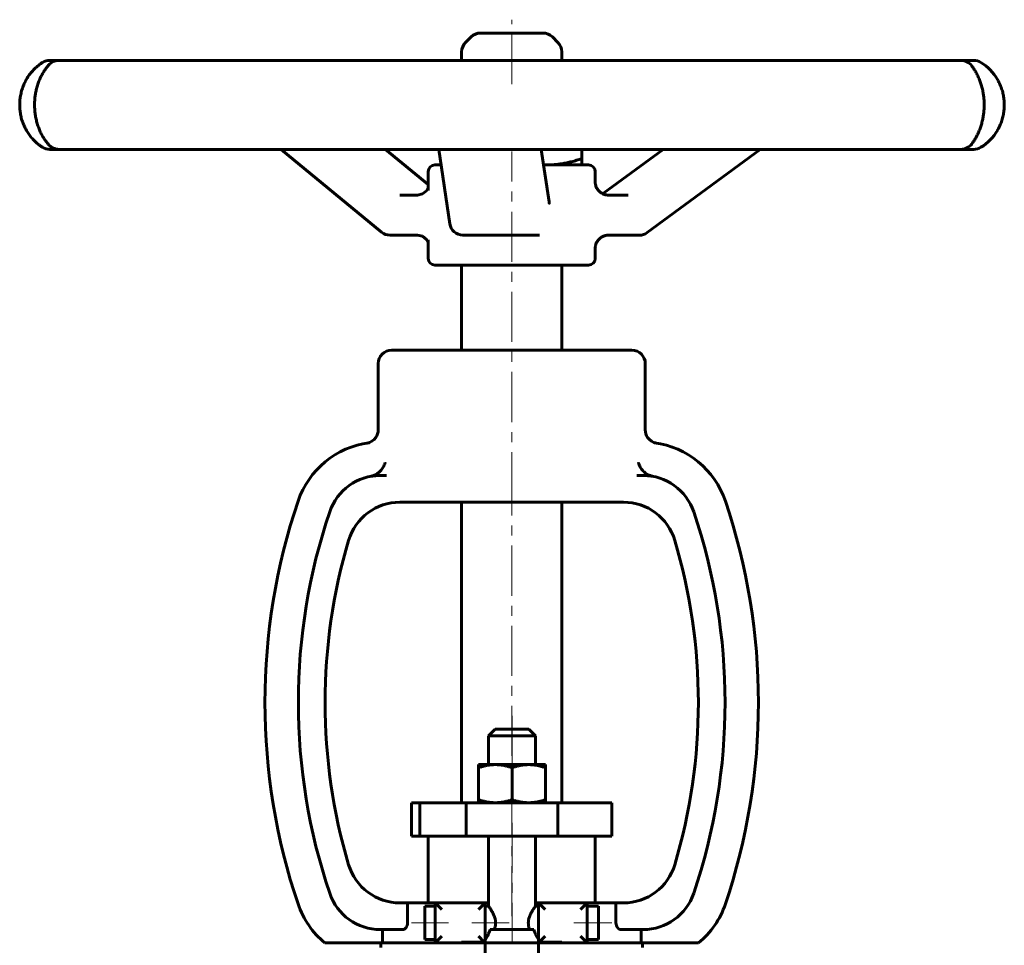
# Model space of a CAD drawing. Header units: millimetres. Extents: x -74 to 74, y -118 to 120.
# Tile 2 of 2: x -74 to 74, y -18 to 120. Entities that reach past the tile are written whole.
import ezdxf

# ---------------------------------------------------------------- set-up
doc = ezdxf.new("R2010")
doc.units = ezdxf.units.MM
doc.linetypes.add('K5LT_AXLED', pattern=[12, 7.5, -1.5, 1.5, -1.5])
doc.linetypes.add('K5LT_BASIC', pattern=[0])
doc.layers.add('Системный слой (1)', color=7, linetype='Continuous', true_color=0x6c6c6c)

# ---------------------------------------------------------------- blocks, each defined once
blk = doc.blocks.new('U1')
at = {"layer": 'Системный слой (1)', "color": 143, "linetype": 'K5LT_BASIC', "lineweight": 60, "true_color": 0x33acca}
for p, q in [((-4.04, -11.95), (-3.5, -11.95)), ((3.5, -11.95), (3.96, -11.95))]:
    blk.add_line(p, q, dxfattribs=at)
blk = doc.blocks.new('U2')
at = {"layer": 'Системный слой (1)', "color": 143, "linetype": 'K5LT_BASIC', "lineweight": 60, "true_color": 0x33acca}
for p, q in [((13.62, 94.26), (13.58, 94.23)), ((13.67, 94.29), (13.62, 94.26)), ((13.71, 94.32), (13.67, 94.29))]:
    blk.add_line(p, q, dxfattribs=at)
blk = doc.blocks.new('U3')
at = {"layer": 'Системный слой (1)', "color": 143, "linetype": 'K5LT_BASIC', "lineweight": 60, "true_color": 0x33acca}
for p, q in [((-70.51, 113.77), (-70.61, 113.69)), ((-70.4, 113.83), (-70.51, 113.77)), ((-70.3, 113.9), (-70.4, 113.83)), ((-70.62, 101.4), (-70.52, 101.33)), ((-70.52, 101.33), (-70.41, 101.26)), ((-70.41, 101.26), (-70.3, 101.19))]:
    blk.add_line(p, q, dxfattribs=at)
blk = doc.blocks.new('U4')
at = {"layer": 'Системный слой (1)', "color": 143, "linetype": 'K5LT_BASIC', "lineweight": 60, "true_color": 0x33acca}
for start, end in [(122.0906, 124.7091), (235.338, 237.9094)]:
    blk.add_arc((-66.32, 107.54), 7.5, start, end, dxfattribs=at)
blk = doc.blocks.new('U5')
at = {"layer": 'Системный слой (1)', "color": 143, "linetype": 'K5LT_BASIC', "lineweight": 60, "true_color": 0x33acca}
for start, end in [(30.647, 57.9094), (302.0906, 329.3547)]:
    blk.add_arc((66.24, 107.54), 7.5, start, end, dxfattribs=at)
blk = doc.blocks.new('U6')
at = {"layer": 'Системный слой (1)', "color": 143, "linetype": 'K5LT_BASIC', "lineweight": 60, "true_color": 0x33acca}
for p, q in [((3.75, 118.3), (-4.71, 118.3)), ((4.63, 118.3), (3.75, 118.3))]:
    blk.add_line(p, q, dxfattribs=at)
blk = doc.blocks.new('U7')
at = {"layer": 'Системный слой (1)', "color": 143, "linetype": 'K5LT_BASIC', "lineweight": 60, "true_color": 0x33acca}
for p, q in [((-10.61, 98.55), (-11.54, 98.55)), ((11.46, 98.55), (4.73, 98.55))]:
    blk.add_line(p, q, dxfattribs=at)
blk = doc.blocks.new('U8')
at = {"layer": 'Системный слой (1)', "color": 143, "linetype": 'K5LT_BASIC', "lineweight": 60, "true_color": 0x33acca}
for p, q in [((-12.54, 94.73), (-12.54, 97.55)), ((-12.54, 84.55), (-12.54, 87.33))]:
    blk.add_line(p, q, dxfattribs=at)
blk = doc.blocks.new('U9')
at = {"layer": 'Системный слой (1)', "color": 143, "linetype": 'K5LT_BASIC', "lineweight": 60, "true_color": 0x33acca}
for p, q in [((-12.81, 94.65), (-13.4, 94.2)), ((-12.54, 95.1), (-12.81, 94.65)), ((-13.4, 94.2), (-14.15, 94.03))]:
    blk.add_line(p, q, dxfattribs=at)
blk = doc.blocks.new('U10')
at = {"layer": 'Системный слой (1)', "color": 143, "linetype": 'K5LT_BASIC', "lineweight": 60, "true_color": 0x33acca}
for p, q in [((-14.15, 88.03), (-13.39, 87.86)), ((-13.39, 87.86), (-12.8, 87.4)), ((-12.8, 87.4), (-12.54, 86.96))]:
    blk.add_line(p, q, dxfattribs=at)
blk = doc.blocks.new('U11')
at = {"layer": 'Системный слой (1)', "color": 143, "linetype": 'K5LT_BASIC', "lineweight": 60, "true_color": 0x33acca}
for p, q in [((12.46, 96), (12.46, 97.55)), ((12.46, 84.55), (12.46, 86.06))]:
    blk.add_line(p, q, dxfattribs=at)
blk = doc.blocks.new('U12')
at = {"layer": 'Системный слой (1)', "color": 143, "linetype": 'K5LT_BASIC', "lineweight": 60, "true_color": 0x33acca}
for p, q in [((4.73, 98.56), (4.89, 98.55)), ((4.89, 98.55), (5.05, 98.55)), ((5.05, 98.55), (5.21, 98.55))]:
    blk.add_line(p, q, dxfattribs=at)

msp = doc.modelspace()

# ---------------------------------------------------------------- linework, layer by layer
at = {"layer": 'Системный слой (1)', "color": 30, "linetype": 'K5LT_AXLED', "lineweight": 18, "true_color": 0xff8000}
for p, q in [((-0.04, 110.65), (-0.04, 120.3)), ((-0.04, 48.05), (-0.04, 100.55)), ((-0.04, -13.95), (-0.04, 50.05)), ((0, 16.05), (0, 6.75)), ((0, 0.05), (0, -17.95)), ((-9.5, -14.95), (-15.04, -14.95)), ((-0.45, -14.95), (-6.04, -14.95)), ((14.96, -14.95), (9.25, -14.95))]:
    msp.add_line(p, q, dxfattribs=at)
at = {"layer": 'Системный слой (1)', "color": 143, "linetype": 'K5LT_BASIC', "lineweight": 60, "true_color": 0x33acca}
for p, q in [((-6.13, 117.71), (-6.96, 116.88)), ((6.04, 117.71), (6.87, 116.88)), ((-7.54, 114.2), (-7.54, 115.47)), ((7.46, 114.2), (7.46, 115.47)), ((-69.24, 114.2), (-69.24, 114.2)), ((-67.87, 114.2), (-69.24, 114.2)), ((-61.12, 114.2), (-67.87, 114.2)), ((-53.74, 114.2), (-61.12, 114.2)), ((-39, 114.2), (-53.74, 114.2)), ((-27.3, 114.2), (-39, 114.2)), ((-7.96, 114.2), (-27.3, 114.2)), ((5.38, 114.2), (-7.96, 114.2)), ((24.89, 114.2), (5.38, 114.2)), ((36.82, 114.2), (24.89, 114.2)), ((52.03, 114.2), (36.82, 114.2)), ((59.81, 114.2), (52.03, 114.2)), ((67.25, 114.2), (59.81, 114.2)), ((69.1, 114.2), (67.25, 114.2)), ((69.16, 114.2), (69.1, 114.2)), ((72.72, 111.32), (72.69, 111.37)), ((72.68, 103.7), (72.69, 103.72)), ((-69.24, 100.88), (-69.24, 100.88)), ((-69.24, 100.88), (-67.87, 100.88)), ((-67.87, 100.88), (-61.12, 100.88)), ((-61.12, 100.88), (-53.74, 100.88)), ((-53.74, 100.88), (-39, 100.88)), ((-39, 100.88), (-27.3, 100.88)), ((-19.54, 88.49), (-34.57, 100.88)), ((-27.3, 100.88), (-7.96, 100.88)), ((-12.54, 95.6), (-18.95, 100.88)), ((-9.31, 89.74), (-10.95, 100.88)), ((-7.96, 100.88), (5.38, 100.88)), ((5.55, 93), (4.39, 100.88)), ((5.38, 100.88), (24.89, 100.88)), ((10.46, 100.88), (10.46, 99.49)), ((13.71, 94.32), (22.63, 100.88)), ((20.25, 88.42), (37.19, 100.88)), ((24.89, 100.88), (36.82, 100.88)), ((36.82, 100.88), (52.03, 100.88)), ((52.03, 100.88), (59.81, 100.88)), ((59.81, 100.88), (67.25, 100.88)), ((67.25, 100.88), (69.1, 100.88)), ((69.1, 100.88), (69.16, 100.88)), ((10.46, 99.49), (10.46, 98.55)), ((12.46, 96.01), (12.46, 96)), ((-12.54, 94.72), (-12.54, 94.73)), ((-14.15, 94.03), (-16.78, 94.03)), ((17.4, 94.03), (14.45, 94.03)), ((-18.26, 88.03), (-14.15, 88.03)), ((-12.54, 87.32), (-12.54, 87.33)), ((-7.34, 88.03), (3.61, 88.03)), ((3.61, 88.03), (4.11, 88.03)), ((14.45, 88.03), (19.06, 88.03)), ((12.46, 86.06), (12.46, 86.06)), ((-11.54, 83.55), (11.46, 83.55)), ((-7.54, 70.8), (-7.54, 83.55)), ((7.46, 70.8), (7.46, 83.55)), ((17.96, 70.8), (-18.04, 70.8)), ((-20.04, 58.87), (-20.04, 68.8)), ((19.96, 58.87), (19.96, 68.8)), ((-18.8, 52.05), (-19.72, 52.05)), ((19.64, 52.05), (18.71, 52.05)), ((-16.8, 48.05), (-15.87, 48.05)), ((-15.87, 48.05), (-10.71, 48.05)), ((-10.71, 48.05), (10.62, 48.05)), ((-7.54, 3.05), (-7.54, 48.05)), ((7.46, 3.05), (7.46, 48.05)), ((10.62, 48.05), (15.78, 48.05)), ((15.78, 48.05), (16.71, 48.05)), ((-2.5, 14.05), (-3.5, 13.05)), ((2.5, 14.05), (-2.5, 14.05)), ((2.5, 14.05), (3.5, 13.05)), ((-3.5, 13.05), (3.5, 13.05)), ((-3.5, 8.75), (-3.5, 13.05)), ((3.5, 8.75), (3.5, 13.05)), ((-5, 8.75), (-2.5, 8.75)), ((-5, 8.3), (-5, 8.75)), ((-5, 8.3), (-5, 3.49)), ((-2.5, 8.75), (2.5, 8.75)), ((0, 8.3), (0, 3.49)), ((2.5, 8.75), (5, 8.75)), ((5, 8.75), (5, 8.3)), ((5, 8.3), (5, 3.49)), ((-15.04, 3.05), (-13.78, 3.05)), ((-15.04, -1.95), (-15.04, 3.05)), ((-13.78, 3.05), (-6.87, 3.05)), ((-13.78, -1.95), (-13.78, 3.05)), ((-6.87, -1.95), (-6.87, 3.05)), ((-6.87, 3.05), (6.87, 3.05)), ((-5, 3.05), (-5, 3.49)), ((5, 3.49), (5, 3.05)), ((6.87, 3.05), (14.27, 3.05)), ((6.87, -1.95), (6.87, 3.05)), ((14.27, 3.05), (14.96, 3.05)), ((14.96, -1.95), (14.96, 3.05)), ((-15.04, -1.95), (-13.78, -1.95)), ((-13.78, -1.95), (-6.87, -1.95)), ((-12.54, -11.95), (-12.54, -1.95)), ((-6.87, -1.95), (6.87, -1.95)), ((-3.5, -12.45), (-3.5, -1.95)), ((3.5, -12.45), (3.5, -1.95)), ((6.87, -1.95), (14.27, -1.95)), ((12.46, -11.95), (12.46, -1.95)), ((14.27, -1.95), (14.96, -1.95)), ((-15.65, -11.95), (-16.8, -11.95)), ((-15.65, -11.95), (-15.65, -14.95)), ((-15.65, -11.95), (-11.5, -11.95)), ((-11.5, -12.45), (-13.04, -12.45)), ((-13.04, -12.45), (-13.04, -17.45)), ((-11.5, -11.95), (-11.5, -17.95)), ((-11.5, -11.95), (-10.5, -12.95)), ((-4.04, -11.95), (-11.5, -11.95)), ((-4.04, -11.95), (-5.04, -12.95)), ((-4.04, -17.95), (-4.04, -11.95)), ((-3.5, -12.45), (-4.04, -12.45)), ((3.96, -12.45), (3.5, -12.45)), ((4.96, -12.95), (3.96, -11.95)), ((3.96, -11.95), (3.96, -17.95)), ((11.25, -11.95), (3.96, -11.95)), ((10.25, -12.95), (11.25, -11.95)), ((11.25, -11.95), (15.57, -11.95)), ((11.25, -17.95), (11.25, -11.95)), ((12.96, -12.45), (11.25, -12.45)), ((12.96, -12.45), (12.96, -17.45)), ((16.71, -11.95), (15.57, -11.95)), ((15.57, -14.95), (15.57, -11.95)), ((-19.72, -15.95), (-16.4, -15.95)), ((-19.41, -15.95), (-19.41, -17.95)), ((-3.28, -15.95), (3.27, -15.95)), ((16.32, -15.95), (19.64, -15.95)), ((19.32, -17.95), (19.32, -15.95)), ((-11.5, -17.45), (-13.04, -17.45)), ((-10.5, -16.95), (-11.5, -17.95)), ((-5.04, -16.95), (-4.17, -17.83)), ((-4, -17.45), (-4.04, -17.45)), ((-4, -17.95), (-4, -17.45)), ((4.96, -16.95), (4.08, -17.83)), ((11.25, -17.95), (10.25, -16.95)), ((12.96, -17.45), (11.25, -17.45)), ((-28.03, -17.95), (-26.36, -17.95)), ((-19.41, -17.95), (-26.36, -17.95)), ((-19.64, -17.95), (-19.64, -18.65)), ((-19.41, -17.95), (-11.5, -17.95)), ((-11.5, -17.95), (-7.54, -17.95)), ((-7.54, -17.95), (-7.54, -17.83)), ((-4.17, -17.83), (-7.54, -17.83)), ((-4.17, -17.95), (-7.54, -17.95)), ((-4.17, -17.83), (-4.17, -17.95)), ((-4.17, -17.95), (-4.04, -17.95)), ((-4.04, -17.95), (-4.04, -21.23)), ((-4, -17.95), (3.96, -17.95)), ((3.96, -17.95), (3.96, -21.23)), ((4.08, -17.95), (3.96, -17.95)), ((7.46, -17.83), (4.08, -17.83)), ((4.08, -17.83), (4.08, -17.95)), ((7.46, -17.95), (4.08, -17.95)), ((7.46, -17.83), (7.46, -17.95)), ((7.46, -17.95), (11.25, -17.95)), ((11.25, -17.95), (19.32, -17.95)), ((26.27, -17.95), (19.32, -17.95)), ((19.55, -17.95), (19.55, -18.65)), ((27.95, -17.95), (26.27, -17.95))]:
    msp.add_line(p, q, dxfattribs=at)
for centre, radius, start, end in [((-4.71, 116.3), 2, 90, 135), ((4.63, 116.3), 2, 45, 90), ((-5.54, 115.47), 2, 135, 180), ((5.46, 115.47), 2, 0, 45), ((-69.24, 112.2), 2, 90, 122.0906), ((-67.87, 112.2), 2, 90, 139.8066), ((67.25, 112.2), 2, 37.0825, 90), ((69.16, 112.2), 2, 57.9094, 90), ((-69.24, 102.88), 2, 237.9094, 270), ((-67.87, 102.88), 2, 220.1884, 270), ((67.25, 102.88), 2, 270, 322.9173), ((69.16, 102.88), 2, 270, 302.0906), ((-11.54, 97.55), 1, 90, 180), ((11.46, 97.55), 1, 0, 90), ((-18.26, 90.03), 2, 230.4974, 270), ((-7.34, 90.03), 2, 188.3724, 270), ((19.06, 90.03), 2, 270, 306.3385), ((-11.54, 84.55), 1, 180, 270), ((11.46, 84.55), 1, 270, 0), ((-18.04, 68.8), 2, 90, 180), ((17.96, 68.8), 2, 0, 90), ((-19.72, 44.05), 13, 97.4779, 161.3279), ((19.64, 44.05), 13, 81.114, 82.5221), ((19.64, 44.05), 13, 18.6721, 82.5221), ((-19.72, 44.05), 8, 90, 161.3279), ((-19.72, 44.05), 8, 90, 100.0386), ((19.64, 44.05), 8, 18.6721, 90), ((19.64, 44.05), 8, 79.9614, 90), ((57.21, 18.05), 94.21, 161.3279, 198.6721), ((-16.8, 40.05), 8, 90, 163.4452), ((16.71, 40.05), 8, 16.5548, 90), ((-57.3, 18.05), 94.21, 341.3279, 18.6721), ((57.21, 18.05), 89.21, 161.3279, 198.6721), ((-57.3, 18.05), 89.21, 341.3279, 18.6721), ((57.21, 18.05), 85.21, 163.4452, 196.5548), ((-57.3, 18.05), 85.21, 343.4452, 16.5548), ((-16.8, -3.95), 8, 196.5548, 270), ((16.71, -3.95), 8, 270, 343.4452), ((-19.72, -7.95), 8, 198.6721, 270), ((19.64, -7.95), 8, 270, 341.3279), ((-19.72, -7.95), 13, 198.6721, 230.2849), ((19.64, -7.95), 13, 309.7151, 341.3279)]:
    msp.add_arc(centre, radius, start, end, dxfattribs=at)
for centre, major_axis, ratio, start_param, end_param in [((-69.24, 112.2), (0, 2), 0.999981, 0, 0.560086), ((69.1, 112.2), (0, 2), 0.9991, 6.275426, 6.283185), ((69.1, 112.2), (0, 2), 0.886813, 6.282421, 6.282585), ((69.1, 112.2), (0, 2), 0.886813, 6.282585, 6.283185), ((-67.87, 112.2), (-1.49, 1.33), 0.939001, 0.000447, 0.017843), ((67.25, 112.2), (1.6, 1.21), 0.946678, 6.281775, 6.283063), ((-69.24, 102.88), (0, -2), 0.999981, 5.723099, 6.283185), ((67.25, 102.88), (1.6, -1.21), 0.946678, 0.000092, 0.001406), ((14.45, 96.03), (0, -2), 0.999358, 6.276628, 6.283185), ((-18.26, 90.03), (-1.27, -1.54), 0.484251, 0, 0.000086), ((-7.34, 90.03), (1.98, 0.29), 0.826699, 3.141593, 3.14171), ((14.45, 86.03), (0, -2), 0.999358, 3.141593, 3.148149), ((19.06, 90.03), (1.18, -1.61), 0.342448, 0, 0.000014)]:
    msp.add_ellipse(centre, major_axis=major_axis, ratio=ratio, start_param=start_param, end_param=end_param, dxfattribs=at)
for points, knots in [([(-70.61, 113.69), (-70.82, 113.55), (-71.03, 113.38), (-71.42, 113.03), (-71.61, 112.85), (-71.96, 112.47), (-72.13, 112.26), (-72.44, 111.84), (-72.58, 111.62), (-72.83, 111.18), (-72.95, 110.95), (-73.16, 110.49), (-73.25, 110.25), (-73.41, 109.76), (-73.48, 109.51), (-73.59, 109.02), (-73.64, 108.78), (-73.7, 108.3), (-73.72, 108.05), (-73.73, 107.55), (-73.73, 107.3), (-73.7, 106.79), (-73.67, 106.54), (-73.6, 106.06), (-73.55, 105.83), (-73.43, 105.36), (-73.36, 105.13), (-73.19, 104.67), (-73.09, 104.44), (-72.88, 103.99), (-72.76, 103.77), (-72.51, 103.35), (-72.37, 103.15), (-72.08, 102.76), (-71.92, 102.58), (-71.7, 102.33), (-71.63, 102.26), (-71.55, 102.18), (-71.54, 102.17), (-71.52, 102.14), (-71.5, 102.13), (-71.47, 102.1), (-71.44, 102.07), (-71.37, 102), (-71.32, 101.96), (-71.17, 101.82), (-71.07, 101.74), (-70.85, 101.57), (-70.74, 101.48), (-70.62, 101.4)], [0, 0, 0, 0, 2.110747, 2.110747, 3.978754, 3.978754, 5.758055, 5.758055, 7.393072, 7.393072, 8.888044, 8.888044, 10.392038, 10.392038, 11.847151, 11.847151, 13.189696, 13.189696, 14.533092, 14.533092, 15.930399, 15.930399, 17.320392, 17.320392, 18.629413, 18.629413, 20.004214, 20.004214, 21.468179, 21.468179, 22.981438, 22.981438, 24.496136, 24.496136, 26.154951, 26.154951, 26.825941, 26.825941, 26.961245, 26.961245, 27.088702, 27.088702, 27.339693, 27.339693, 27.839714, 27.839714, 28.835833, 28.835833, 30, 30, 30, 30]), ([(-69.37, 101.55), (-69.38, 101.57), (-69.39, 101.58), (-69.42, 101.61), (-69.43, 101.63), (-69.51, 101.72), (-69.57, 101.79), (-69.75, 102.02), (-69.87, 102.19), (-70.11, 102.54), (-70.22, 102.72), (-70.44, 103.11), (-70.55, 103.31), (-70.73, 103.71), (-70.81, 103.9), (-70.96, 104.3), (-71.03, 104.52), (-71.17, 104.96), (-71.22, 105.19), (-71.33, 105.65), (-71.37, 105.89), (-71.43, 106.34), (-71.46, 106.56), (-71.49, 107.02), (-71.5, 107.25), (-71.5, 107.72), (-71.5, 107.96), (-71.47, 108.41), (-71.45, 108.63), (-71.39, 109.05), (-71.36, 109.26), (-71.27, 109.7), (-71.22, 109.91), (-71.1, 110.35), (-71.03, 110.57), (-70.89, 110.99), (-70.81, 111.19), (-70.64, 111.58), (-70.55, 111.76), (-70.36, 112.13), (-70.26, 112.31), (-70.04, 112.65), (-69.93, 112.82), (-69.71, 113.12), (-69.59, 113.27), (-69.46, 113.43), (-69.43, 113.46), (-69.4, 113.5), (-69.39, 113.5), (-69.38, 113.51), (-69.38, 113.52), (-69.37, 113.53), (-69.37, 113.53), (-69.37, 113.53)], [0, 0, 0, 0, 0.15556, 0.15556, 0.39597, 0.39597, 1.187911, 1.187911, 2.6728, 2.6728, 4.022487, 4.022487, 5.284689, 5.284689, 6.334421, 6.334421, 7.407879, 7.407879, 8.479662, 8.479662, 9.502236, 9.502236, 10.447293, 10.447293, 11.418912, 11.418912, 12.418058, 12.418058, 13.313403, 13.313403, 14.244334, 14.244334, 15.243407, 15.243407, 16.299642, 16.299642, 17.384247, 17.384247, 18.489485, 18.489485, 19.707427, 19.707427, 21.03481, 21.03481, 22.454057, 22.454057, 22.84411, 22.84411, 22.897134, 22.897134, 22.989374, 22.989374, 22.999575, 22.999575, 22.999575, 22.999575]), ([(68.84, 113.41), (68.94, 113.28), (69.05, 113.12), (69.26, 112.8), (69.36, 112.65), (69.56, 112.3), (69.66, 112.11), (69.85, 111.72), (69.93, 111.52), (70.09, 111.11), (70.17, 110.91), (70.3, 110.48), (70.36, 110.27), (70.47, 109.82), (70.52, 109.59), (70.6, 109.16), (70.63, 108.96), (70.67, 108.54), (70.69, 108.32), (70.71, 107.87), (70.72, 107.64), (70.71, 107.17), (70.7, 106.94), (70.67, 106.48), (70.64, 106.26), (70.58, 105.83), (70.54, 105.61), (70.45, 105.19), (70.4, 104.97), (70.28, 104.54), (70.22, 104.34), (70.08, 103.94), (70.01, 103.75), (69.85, 103.38), (69.77, 103.21), (69.61, 102.88), (69.53, 102.73), (69.35, 102.42), (69.25, 102.26), (69.13, 102.08), (69.1, 102.04), (69.03, 101.93), (68.98, 101.86), (68.92, 101.78), (68.9, 101.76), (68.87, 101.72), (68.86, 101.7), (68.85, 101.68), (68.85, 101.68), (68.84, 101.68)], [0, 0, 0, 0, 1.575871, 1.575871, 2.803486, 2.803486, 4.039651, 4.039651, 5.155331, 5.155331, 6.161508, 6.161508, 7.148007, 7.148007, 8.109561, 8.109561, 8.922864, 8.922864, 9.776458, 9.776458, 10.674224, 10.674224, 11.588264, 11.588264, 12.466243, 12.466243, 13.335558, 13.335558, 14.272008, 14.272008, 15.249568, 15.249568, 16.22716, 16.22716, 17.225974, 17.225974, 18.244144, 18.244144, 19.482874, 19.482874, 19.841652, 19.841652, 20.547473, 20.547473, 20.762526, 20.762526, 20.977578, 20.977578, 20.999607, 20.999607, 20.999607, 20.999607]), ([(72.68, 103.7), (72.8, 103.91), (72.92, 104.14), (73.13, 104.58), (73.22, 104.8), (73.38, 105.27), (73.46, 105.52), (73.58, 106.01), (73.62, 106.25), (73.69, 106.74), (73.71, 106.98), (73.73, 107.49), (73.73, 107.74), (73.7, 108.26), (73.67, 108.51), (73.6, 109), (73.55, 109.23), (73.42, 109.69), (73.35, 109.93), (73.25, 110.19), (73.24, 110.23), (73.21, 110.3), (73.19, 110.34), (73.17, 110.39), (73.17, 110.4), (73.16, 110.42), (73.16, 110.43), (73.15, 110.45), (73.15, 110.45), (73.14, 110.48), (73.13, 110.49), (73.11, 110.54), (73.09, 110.58), (73.05, 110.67), (73.02, 110.74), (72.91, 110.98), (72.81, 111.15), (72.72, 111.32)], [0, 0, 0, 0, 2.510454, 2.510454, 4.775533, 4.775533, 7.205243, 7.205243, 9.445145, 9.445145, 11.68228, 11.68228, 14.009622, 14.009622, 16.334793, 16.334793, 18.525607, 18.525607, 20.803281, 20.803281, 21.186242, 21.186242, 21.584409, 21.584409, 21.68395, 21.68395, 21.783492, 21.783492, 21.872272, 21.872272, 22.044449, 22.044449, 22.386114, 22.386114, 23.064062, 23.064062, 25, 25, 25, 25]), ([(14.44, 94.03), (14.44, 94.03), (14.44, 94.03), (14.43, 94.03), (14.43, 94.03), (14.43, 94.03), (14.43, 94.03), (14.43, 94.03), (14.43, 94.03), (14.42, 94.03), (14.42, 94.03), (14.41, 94.03), (14.4, 94.03), (14.38, 94.03), (14.36, 94.03), (14.32, 94.04), (14.29, 94.04), (14.21, 94.05), (14.15, 94.05), (14, 94.08), (13.92, 94.1), (13.75, 94.16), (13.67, 94.19), (13.58, 94.23), (13.58, 94.23), (13.5, 94.28), (13.42, 94.32), (13.27, 94.42), (13.2, 94.47), (13.06, 94.59), (13, 94.65), (12.89, 94.78), (12.84, 94.84), (12.75, 94.98), (12.71, 95.05), (12.63, 95.2), (12.6, 95.28), (12.54, 95.44), (12.52, 95.52), (12.49, 95.68), (12.47, 95.76), (12.46, 95.89), (12.46, 95.95), (12.46, 96.01)], [0.000295, 0.000295, 0.000295, 0.000295, 0.00529, 0.00529, 0.013974, 0.013974, 0.028538, 0.028538, 0.057667, 0.057667, 0.115925, 0.115925, 0.232144, 0.232144, 0.464584, 0.464584, 0.929168, 0.929168, 1.858041, 1.858041, 3.279946, 3.279946, 4.737566, 4.737566, 4.752196, 4.752196, 6.207493, 6.207493, 7.661604, 7.661604, 9.075835, 9.075835, 10.380626, 10.380626, 11.722521, 11.722521, 13.094697, 13.094697, 14.469865, 14.469865, 15.82023, 15.82023, 16.929201, 16.929201, 16.929201, 16.929201]), ([(5.55, 93), (5.55, 92.97), (5.56, 92.95), (5.56, 92.91), (5.57, 92.89), (5.57, 92.85), (5.58, 92.84), (5.58, 92.82), (5.58, 92.81), (5.58, 92.8), (5.59, 92.8), (5.59, 92.79), (5.59, 92.79), (5.59, 92.79), (5.59, 92.79), (5.59, 92.8)], [0, 0, 0, 0, 1.8, 1.8, 3.6, 3.6, 5.4, 5.4, 7.060622, 7.060622, 8.106681, 8.106681, 8.554543, 8.554543, 9, 9, 9, 9]), ([(14.44, 88.03), (14.44, 88.03), (14.44, 88.03), (14.43, 88.03), (14.43, 88.03), (14.43, 88.03), (14.43, 88.03), (14.43, 88.03), (14.43, 88.03), (14.42, 88.03), (14.42, 88.03), (14.41, 88.03), (14.4, 88.03), (14.38, 88.03), (14.36, 88.03), (14.32, 88.03), (14.29, 88.03), (14.21, 88.02), (14.15, 88.01), (14.01, 87.98), (13.92, 87.96), (13.75, 87.9), (13.67, 87.87), (13.5, 87.79), (13.42, 87.75), (13.27, 87.65), (13.2, 87.59), (13.06, 87.47), (13, 87.41), (12.89, 87.29), (12.84, 87.22), (12.75, 87.09), (12.71, 87.01), (12.63, 86.86), (12.6, 86.79), (12.54, 86.63), (12.52, 86.55), (12.49, 86.39), (12.47, 86.31), (12.46, 86.17), (12.46, 86.11), (12.46, 86.06)], [0.000269, 0.000269, 0.000269, 0.000269, 0.00529, 0.00529, 0.013977, 0.013977, 0.028491, 0.028491, 0.057521, 0.057521, 0.115579, 0.115579, 0.231427, 0.231427, 0.463122, 0.463122, 0.926244, 0.926244, 1.852219, 1.852219, 3.274188, 3.274188, 4.731855, 4.731855, 6.201787, 6.201787, 7.655848, 7.655848, 9.069973, 9.069973, 10.374568, 10.374568, 11.715981, 11.715981, 13.087981, 13.087981, 14.463309, 14.463309, 15.814147, 15.814147, 16.929199, 16.929199, 16.929199, 16.929199]), ([(-21.73, 56.9), (-21.2, 56.98), (-20.34, 57.52), (-20.04, 58.47), (-20.04, 58.87)], [0, 0, 0, 0, 0.5714216, 0.9991478, 0.9991478, 0.9991478, 0.9991478]), ([(21.65, 56.9), (21.12, 56.98), (20.25, 57.52), (19.96, 58.47), (19.96, 58.87)], [0, 0, 0, 0, 0.571429, 1, 1, 1, 1]), ([(-20.9, 51.98), (-20.7, 52.03), (-20.51, 52.12), (-20.11, 52.36), (-19.9, 52.53), (-19.55, 52.9), (-19.41, 53.1), (-19.17, 53.52), (-19.07, 53.75), (-19, 53.97), (-19, 53.98), (-19, 53.98)], [0.0005327, 0.0005327, 0.0005327, 0.0005327, 0.0620807, 0.0620807, 0.1466474, 0.1466474, 0.230624, 0.230624, 0.3211342, 0.3211342, 0.3220164, 0.3220164, 0.3220164, 0.3220164]), ([(18.92, 53.98), (18.92, 53.98), (18.92, 53.97), (18.99, 53.75), (19.08, 53.52), (19.33, 53.1), (19.47, 52.9), (19.82, 52.53), (20.02, 52.36), (20.43, 52.12), (20.62, 52.03), (20.81, 51.98)], [-0.0008895, -0.0008895, -0.0008895, -0.0008895, 0, 0, 0.0912493, 0.0912493, 0.1759108, 0.1759108, 0.2611679, 0.2611679, 0.3232181, 0.3232181, 0.3232181, 0.3232181]), ([(-21.12, 51.93), (-21.1, 51.93), (-21.08, 51.93), (-21.03, 51.94), (-21, 51.94), (-20.93, 51.96), (-20.9, 51.96), (-20.82, 51.97), (-20.79, 51.98), (-20.71, 51.99), (-20.67, 51.99), (-20.6, 52), (-20.58, 52), (-20.56, 52)], [0, 0, 0, 0, 1.617222, 1.617222, 4.312593, 4.312593, 7.137619, 7.137619, 9.962645, 9.962645, 12.787671, 12.787671, 14.12513, 14.12513, 14.12513, 14.12513]), ([(21.03, 51.93), (21.02, 51.93), (21, 51.93), (20.95, 51.94), (20.92, 51.94), (20.85, 51.96), (20.82, 51.96), (20.74, 51.97), (20.7, 51.98), (20.62, 51.99), (20.58, 51.99), (20.52, 52), (20.5, 52), (20.48, 52)], [0, 0, 0, 0, 1.617223, 1.617223, 4.312594, 4.312594, 7.13762, 7.13762, 9.962646, 9.962646, 12.787672, 12.787672, 14.12513, 14.12513, 14.12513, 14.12513]), ([(-3.5, -12.45), (-3.5, -12.45), (-3.49, -12.47), (-3.44, -12.54), (-3.37, -12.64), (-3.28, -12.77), (-3.17, -12.94), (-3.06, -13.13), (-2.95, -13.31), (-2.85, -13.5), (-2.77, -13.66), (-2.69, -13.84), (-2.61, -14.05), (-2.54, -14.29), (-2.49, -14.52), (-2.47, -14.69), (-2.45, -14.87), (-2.45, -15.04), (-2.46, -15.18), (-2.48, -15.32), (-2.52, -15.55), (-2.58, -15.77), (-2.64, -15.92), (-2.65, -15.95)], [0, 0, 0, 0, 1.697554, 3.395158, 4.606254, 6.109149, 7.748697, 9.081662, 10.462713, 11.603303, 12.716526, 13.307143, 14.645668, 16.267691, 16.951095, 17.903313, 18.718464, 19.466267, 20.252237, 20.698931, 21.50952, 23.513507, 24, 24, 24, 24]), ([(2.64, -15.95), (2.6, -15.85), (2.54, -15.67), (2.49, -15.42), (2.46, -15.23), (2.45, -15.06), (2.44, -14.93), (2.45, -14.81), (2.46, -14.69), (2.48, -14.54), (2.51, -14.36), (2.57, -14.15), (2.64, -13.96), (2.7, -13.8), (2.76, -13.67), (2.82, -13.53), (2.92, -13.36), (3.03, -13.17), (3.14, -12.98), (3.25, -12.8), (3.35, -12.66), (3.42, -12.55), (3.47, -12.48), (3.49, -12.46), (3.5, -12.45), (3.5, -12.45)], [0, 0, 0, 0, 1.803337, 2.941049, 4.004768, 4.748661, 5.526888, 5.945941, 6.558011, 7.376676, 8.336914, 9.306285, 10.814278, 11.570019, 12.263248, 13.205985, 14.181606, 15.837042, 17.469995, 18.811835, 20.881043, 22.163207, 23.750818, 25.483786, 26, 26, 26, 26]), ([(-15.65, -14.95), (-15.65, -15.08), (-15.67, -15.21), (-15.75, -15.44), (-15.8, -15.55), (-15.93, -15.73), (-16.02, -15.82), (-16.21, -15.93), (-16.31, -15.95), (-16.4, -15.95)], [0.3360271, 0.3360271, 0.3360271, 0.3360271, 0.3735153, 0.3735153, 0.4110034, 0.4110034, 0.4584318, 0.4584318, 0.5058602, 0.5058602, 0.5058602, 0.5058602]), ([(-4, -17.45), (-4, -17.45), (-3.99, -17.43), (-3.94, -17.34), (-3.86, -17.21), (-3.78, -17.08), (-3.71, -16.95), (-3.63, -16.81), (-3.55, -16.63), (-3.43, -16.38), (-3.34, -16.15), (-3.29, -15.98), (-3.28, -15.95)], [0, 0, 0, 0, 1.710344, 3.448786, 5.012487, 6.331519, 7.09661, 8.113116, 9.333944, 10.439835, 12.659216, 13, 13, 13, 13]), ([(3.27, -15.95), (3.32, -16.09), (3.41, -16.35), (3.56, -16.68), (3.69, -16.92), (3.8, -17.14), (3.9, -17.29), (3.94, -17.37), (3.96, -17.39)], [0, 0, 0, 0, 1.748431, 3.387836, 4.964946, 5.91623, 7.796936, 9, 9, 9, 9]), ([(16.32, -15.95), (16.23, -15.95), (16.13, -15.93), (15.94, -15.82), (15.85, -15.73), (15.72, -15.55), (15.67, -15.44), (15.59, -15.21), (15.57, -15.08), (15.57, -14.95)], [0.1661716, 0.1661716, 0.1661716, 0.1661716, 0.2136, 0.2136, 0.2610284, 0.2610284, 0.2985166, 0.2985166, 0.3360047, 0.3360047, 0.3360047, 0.3360047])]:
    msp.add_open_spline(points, degree=3, knots=knots, dxfattribs=at)
for points in [[(5.21, 98.55), (7.64, 98.55), (10.46, 99.49)], [(-2.5, 8.75), (-3.66, 8.75), (-5, 8.3)], [(0, 8.3), (-1.34, 8.75), (-2.5, 8.75)], [(2.5, 8.75), (1.34, 8.75), (0, 8.3)], [(5, 8.3), (3.66, 8.75), (2.5, 8.75)], [(-5, 3.49), (-3.66, 3.05), (-2.5, 3.05)], [(-2.5, 3.05), (-1.34, 3.05), (0, 3.49)], [(0, 3.49), (1.34, 3.05), (2.5, 3.05)], [(2.5, 3.05), (3.66, 3.05), (5, 3.49)]]:
    msp.add_rational_spline(points, [1, 1.0379548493, 1], degree=2, dxfattribs=at)
for points in [[(-21.12, 51.93), (-21.04, 51.94), (-20.97, 51.96), (-20.9, 51.98)], [(20.81, 51.98), (20.89, 51.96), (20.96, 51.94), (21.03, 51.93)]]:
    msp.add_open_spline(points, degree=3, dxfattribs=at)

# ---------------------------------------------------------------- block references
at = {"layer": 'Системный слой (1)'}
for name in ['U6', 'U3', 'U4', 'U5', 'U8', 'U7', 'U12', 'U11', 'U9', 'U2', 'U10', 'U1']:
    msp.add_blockref(name, (0, 0), dxfattribs=at)

doc.saveas('drawing.dxf')
